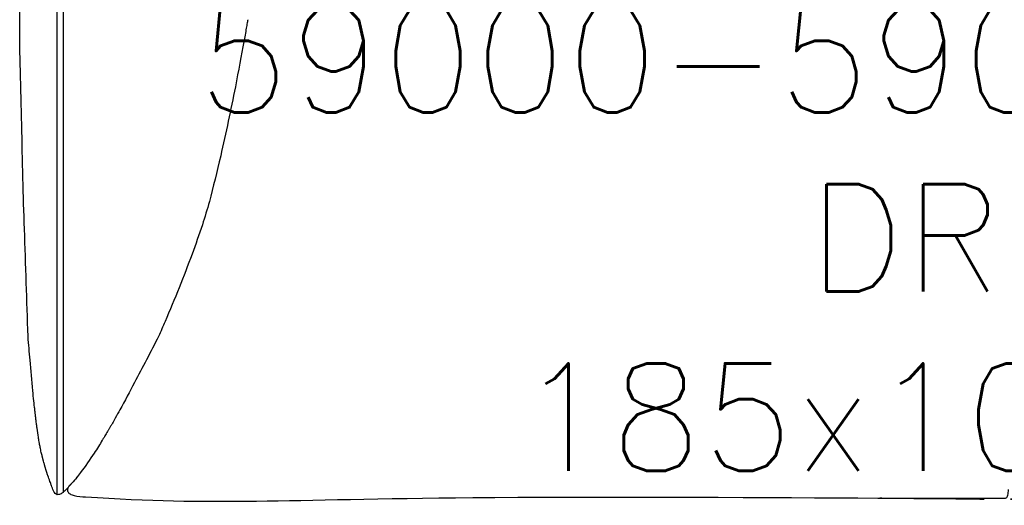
# Model space of a CAD drawing. Extents: x 190269 to 190453, y -196550 to -196448.
# Tile 1 of 4: x 190269 to 190361, y -196550 to -196505. Entities that reach past the tile are written whole.
import ezdxf

# ---------------------------------------------------------------- set-up
doc = ezdxf.new("R2010")
doc.units = 0
doc.header["$LTSCALE"] = 10
doc.layers.add('GIORGETTI', color=29, linetype='CONTINUOUS')
doc.layers.add('TESTI', color=252, linetype='CONTINUOUS')
doc.styles.get("Standard").update_dxf_attribs({"font": 'txt.shx'})

msp = doc.modelspace()

# ---------------------------------------------------------------- linework, layer by layer
at = {"layer": 'GIORGETTI'}
for points, knots in [([(190272.428, -196548.807), (190272.428, -196548.76), (190272.428, -196548.714), (190272.428, -196548.667), (190272.428, -196533.572), (190272.428, -196518.478), (190272.428, -196503.383), (190272.428, -196503.383), (190272.428, -196503.383), (190272.428, -196503.383), (190272.428, -196502.82), (190272.428, -196501.605), (190272.428, -196500.063), (190272.428, -196498.105), (190272.428, -196496.474), (190272.428, -196494.519), (190272.428, -196492.565), (190272.428, -196490.944), (190272.428, -196489.977)], [-452.628817, -452.628817, -452.628817, -452.628817, -451.198458, -451.198458, -451.198458, 12.818387, 12.818387, 12.818387, 12.818403, 12.818403, 12.818403, 30.11692, 50.194866, 60.233839, 90.350759, 100.389732, 120.467678, 150.584598, 150.584598, 150.584598, 150.584598]), ([(190273.028, -196548.568), (190273.028, -196548.519), (190273.028, -196548.47), (190273.028, -196548.257), (190273.028, -196548.093), (190273.028, -196547.602), (190273.028, -196547.274), (190273.028, -196546.29), (190273.028, -196545.635), (190273.028, -196543.668), (190273.028, -196542.356), (190273.028, -196538.422), (190273.028, -196535.8), (190273.028, -196527.932), (190273.028, -196522.687), (190273.028, -196517.404), (190273.028, -196517.368), (190273.028, -196517.257), (190273.028, -196517.183), (190273.028, -196516.962), (190273.028, -196516.814), (190273.028, -196516.371), (190273.028, -196516.076), (190273.028, -196515.19), (190273.028, -196514.6), (190273.028, -196512.828), (190273.028, -196511.647), (190273.028, -196509.705), (190273.028, -196508.943), (190273.028, -196506.658), (190273.028, -196505.135), (190273.028, -196503.578), (190273.028, -196503.544), (190273.028, -196503.503), (190273.028, -196503.497), (190273.028, -196503.478), (190273.028, -196503.465), (190273.028, -196503.447), (190273.028, -196503.441), (190273.028, -196503.422), (190273.028, -196503.41), (190273.028, -196503.394), (190273.028, -196503.391), (190273.028, -196503.387), (190273.028, -196503.386), (190273.028, -196503.384), (190273.028, -196503.383), (190273.028, -196503.381), (190273.028, -196503.38), (190273.028, -196503.377), (190273.028, -196503.376), (190273.028, -196503.37), (190273.028, -196503.366), (190273.028, -196503.355), (190273.028, -196503.348), (190273.028, -196503.326), (190273.028, -196503.311), (190273.028, -196503.267), (190273.028, -196503.238), (190273.028, -196503.15), (190273.028, -196503.091), (190273.028, -196502.914), (190273.028, -196502.797), (190273.028, -196502.444), (190273.028, -196502.209), (190273.028, -196501.504), (190273.028, -196501.034), (190273.028, -196500.535), (190273.028, -196500.507), (190273.028, -196500.422), (190273.028, -196500.366), (190273.028, -196500.196), (190273.028, -196500.083), (190273.028, -196499.951), (190273.028, -196499.932), (190273.028, -196499.875), (190273.028, -196499.838), (190273.028, -196499.785), (190273.028, -196499.769), (190273.028, -196499.745), (190273.028, -196499.736), (190273.028, -196499.718), (190273.028, -196499.708), (190273.028, -196499.681), (190273.028, -196499.663), (190273.028, -196499.609), (190273.028, -196499.572), (190273.028, -196499.463), (190273.028, -196499.391), (190273.028, -196499.173), (190273.028, -196499.028), (190273.028, -196498.592), (190273.028, -196498.302), (190273.028, -196497.43), (190273.028, -196496.85), (190273.028, -196496.252), (190273.028, -196496.235), (190273.028, -196496.184), (190273.028, -196496.15), (190273.028, -196496.048), (190273.028, -196495.98), (190273.028, -196495.777), (190273.028, -196495.641), (190273.028, -196495.489), (190273.028, -196495.474), (190273.028, -196495.428), (190273.028, -196495.398), (190273.028, -196495.306), (190273.028, -196495.244), (190273.028, -196495.164), (190273.028, -196495.146), (190273.028, -196495.076), (190273.028, -196495.025), (190273.028, -196494.965), (190273.028, -196494.956), (190273.028, -196494.929), (190273.028, -196494.91), (190273.028, -196494.885), (190273.028, -196494.878), (190273.028, -196494.865), (190273.028, -196494.859), (190273.028, -196494.849), (190273.028, -196494.845), (190273.028, -196494.836), (190273.028, -196494.831), (190273.028, -196494.818), (190273.028, -196494.809), (190273.028, -196494.782), (190273.028, -196494.764), (190273.028, -196494.71), (190273.028, -196494.674), (190273.028, -196494.567), (190273.028, -196494.495), (190273.028, -196494.281), (190273.028, -196494.137), (190273.028, -196493.708), (190273.028, -196493.422), (190273.028, -196492.564), (190273.028, -196491.993), (190273.028, -196490.94), (190273.028, -196490.458), (190273.028, -196489.977)], [-450.183132, -450.183132, -450.183132, -450.183132, -448.679052, -448.679052, -443.640239, -443.640239, -433.562614, -433.562614, -413.407363, -413.407363, -373.096862, -373.096862, -292.475859, -292.475859, -131.233853, -131.233853, -130.099335, -130.099335, -127.830299, -127.830299, -123.292226, -123.292226, -114.21608, -114.21608, -96.063788, -96.063788, -59.759205, -59.759205, -36.349436, -36.349436, 10.470103, 10.470103, 11.527243, 11.527243, 11.719942, 11.719942, 12.10534, 12.10534, 12.293088, 12.293088, 12.668584, 12.668584, 12.774258, 12.774258, 12.802416, 12.802416, 12.830652, 12.830652, 12.858888, 12.858888, 12.915359, 12.915359, 13.028302, 13.028302, 13.254187, 13.254187, 13.705957, 13.705957, 14.609499, 14.609499, 16.416581, 16.416581, 20.030746, 20.030746, 27.259076, 27.259076, 41.715736, 41.715736, 42.585906, 42.585906, 44.326246, 44.326246, 47.806926, 47.806926, 48.387011, 48.387011, 49.54718, 49.54718, 50.018293, 50.018293, 50.297535, 50.297535, 50.576777, 50.576777, 51.13526, 51.13526, 52.252228, 52.252228, 54.486163, 54.486163, 58.954034, 58.954034, 67.889776, 67.889776, 85.761259, 85.761259, 86.284503, 86.284503, 87.33099, 87.33099, 89.423966, 89.423966, 93.609917, 93.609917, 94.081583, 94.081583, 95.024915, 95.024915, 96.911578, 96.911578, 97.487303, 97.487303, 99.054981, 99.054981, 99.337662, 99.337662, 99.903022, 99.903022, 100.121673, 100.121673, 100.297826, 100.297826, 100.435756, 100.435756, 100.573687, 100.573687, 100.849549, 100.849549, 101.401271, 101.401271, 102.504717, 102.504717, 104.711608, 104.711608, 109.12539, 109.12539, 117.952954, 117.952954, 135.608083, 135.608083, 150.584598, 150.584598, 150.584598, 150.584598]), ([(190269.246, -196519.386), (190269.189, -196516.057), (190269.12, -196512.721), (190268.992, -196508.352), (190268.959, -196507.317), (190268.956, -196503.479)], [0, 0, 0, 0, 10.003772, 10.003772, 13.112813, 13.112813, 13.112813, 13.112813]), ([(190290.175, -196504.634), (190290.175, -196504.634), (190290.175, -196504.634), (190290.174, -196504.635), (190290.174, -196504.635), (190290.174, -196504.635), (190290.174, -196504.635), (190290.174, -196504.637), (190290.174, -196504.637), (190290.173, -196504.641), (190290.173, -196504.644), (190290.171, -196504.653), (190290.17, -196504.659), (190290.165, -196504.688), (190290.161, -196504.712), (190290.146, -196504.798), (190290.135, -196504.86), (190290.095, -196505.088), (190290.067, -196505.251), (190289.959, -196505.86), (190289.888, -196506.259), (190289.591, -196507.903), (190289.308, -196509.417), (190288.596, -196513.014), (190288.144, -196515.141), (190287.655, -196517.305)], [0, 0, 0, 0, 0.000177, 0.000177, 0.000531, 0.000531, 0.001947, 0.001947, 0.004779, 0.004779, 0.016107, 0.016107, 0.038764, 0.038764, 0.128122, 0.128122, 0.366416, 0.366416, 1.001962, 1.001962, 2.775051, 2.775051, 7.730127, 7.730127, 14.983552, 14.983552, 14.983552, 14.983552]), ([(190287.642, -196517.304), (190287.648, -196517.304), (190287.654, -196517.305), (190287.655, -196517.305), (190287.655, -196517.305)], [334.698161, 334.698161, 334.698161, 334.698161, 348.477772, 352.591598, 352.591598, 352.591598, 352.591598]), ([(190269.734, -196534.086), (190269.624, -196530.759), (190269.514, -196527.436), (190269.351, -196522.541), (190269.299, -196520.964), (190269.246, -196519.386)], [0, 0, 0, 0, 10.001828, 10.001828, 14.747548, 14.747548, 14.747548, 14.747548]), ([(190285.949, -196523.712), (190285.642, -196524.628), (190285.325, -196525.533), (190284.228, -196528.509), (190283.38, -196530.611), (190282.279, -196533.172), (190282.08, -196533.629), (190281.878, -196534.086)], [0, 0, 0, 0, 3.029032, 3.029032, 9.926184, 9.926184, 11.425074, 11.425074, 11.425074, 11.425074]), ([(190285.949, -196523.712), (190285.95, -196523.711), (190285.95, -196523.71), (190285.95, -196523.709), (190285.95, -196523.709), (190285.95, -196523.709)], [99.5936278, 99.5936278, 99.5936278, 99.5936278, 100.2414516, 100.2414516, 100.3396458, 100.3396458, 100.3396458, 100.3396458]), ([(190271.888, -196547.906), (190271.887, -196547.904), (190271.886, -196547.901), (190271.865, -196547.842), (190271.818, -196547.713), (190271.701, -196547.386), (190271.641, -196547.215), (190271.563, -196546.985), (190271.542, -196546.924), (190271.516, -196546.848), (190271.508, -196546.825), (190271.477, -196546.73), (190271.473, -196546.719), (190271.465, -196546.694), (190271.463, -196546.688), (190271.459, -196546.675), (190271.457, -196546.669), (190271.451, -196546.651), (190271.447, -196546.638), (190271.439, -196546.614), (190271.435, -196546.602), (190271.427, -196546.577), (190271.422, -196546.562), (190271.411, -196546.528), (190271.405, -196546.508), (190271.388, -196546.454), (190271.378, -196546.421), (190271.364, -196546.372), (190271.359, -196546.355), (190271.35, -196546.325), (190271.346, -196546.312), (190271.338, -196546.285), (190271.334, -196546.272), (190271.328, -196546.25), (190271.325, -196546.241), (190271.319, -196546.219), (190271.315, -196546.206), (190271.309, -196546.183), (190271.306, -196546.173), (190271.3, -196546.154), (190271.298, -196546.145), (190271.293, -196546.126), (190271.29, -196546.117), (190271.284, -196546.096), (190271.282, -196546.087), (190271.276, -196546.066), (190271.274, -196546.059), (190271.267, -196546.036), (190271.262, -196546.016), (190271.242, -196545.946), (190271.222, -196545.874), (190271.18, -196545.721), (190271.158, -196545.642), (190271.144, -196545.589), (190271.142, -196545.581), (190271.135, -196545.556), (190271.132, -196545.546), (190271.125, -196545.521), (190271.121, -196545.504), (190271.112, -196545.473), (190271.109, -196545.461), (190271.101, -196545.431), (190271.096, -196545.412), (190271.087, -196545.377), (190271.082, -196545.359), (190271.075, -196545.332), (190271.072, -196545.321), (190271.067, -196545.302), (190271.065, -196545.293), (190271.059, -196545.269), (190271.055, -196545.255), (190271.045, -196545.215), (190271.038, -196545.189), (190271.017, -196545.104), (190271.003, -196545.048), (190270.951, -196544.83), (190270.92, -196544.688), (190270.872, -196544.456), (190270.86, -196544.397), (190270.836, -196544.273), (190270.824, -196544.208), (190270.804, -196544.103), (190270.798, -196544.067), (190270.782, -196543.984), (190270.774, -196543.937), (190270.741, -196543.748), (190270.717, -196543.611), (190270.649, -196543.193), (190270.606, -196542.902), (190270.553, -196542.52), (190270.539, -196542.412), (190270.515, -196542.226), (190270.505, -196542.152), (190270.481, -196541.959), (190270.467, -196541.839), (190270.438, -196541.601), (190270.425, -196541.486), (190270.405, -196541.317), (190270.4, -196541.265), (190270.386, -196541.144), (190270.378, -196541.073), (190270.364, -196540.94), (190270.357, -196540.876), (190270.342, -196540.747), (190270.336, -196540.686), (190270.321, -196540.552), (190270.313, -196540.479), (190270.294, -196540.301), (190270.283, -196540.195), (190270.239, -196539.772), (190270.208, -196539.456), (190270.087, -196538.189), (190270.001, -196537.249), (190269.854, -196535.572), (190269.792, -196534.832), (190269.734, -196534.086)], [0.997435, 0.997435, 0.997435, 0.997435, 1.193538, 1.193538, 3.281203, 3.281203, 6.878133, 6.878133, 7.972629, 7.972629, 8.794612, 8.794612, 8.910994, 8.910994, 8.943508, 8.943508, 8.970716, 8.970716, 9.012919, 9.012919, 9.04977, 9.04977, 9.094138, 9.094138, 9.160437, 9.160437, 9.277963, 9.277963, 9.341648, 9.341648, 9.38957, 9.38957, 9.431984, 9.431984, 9.45928, 9.45928, 9.500701, 9.500701, 9.536904, 9.536904, 9.578738, 9.578738, 9.637259, 9.637259, 9.730576, 9.730576, 9.897905, 9.897905, 10.309517, 10.309517, 10.928722, 10.928722, 11.864161, 11.864161, 12.084151, 12.084151, 12.183806, 12.183806, 12.282382, 12.282382, 12.330688, 12.330688, 12.391474, 12.391474, 12.444208, 12.444208, 12.476716, 12.476716, 12.509078, 12.509078, 12.562964, 12.562964, 12.676255, 12.676255, 12.960504, 12.960504, 13.811941, 13.811941, 14.072714, 14.072714, 14.305923, 14.305923, 14.414466, 14.414466, 14.560912, 14.560912, 15.000954, 15.000954, 15.883956, 15.883956, 16.23725, 16.23725, 16.459487, 16.459487, 16.820542, 16.820542, 17.181916, 17.181916, 17.335284, 17.335284, 17.551617, 17.551617, 17.769765, 17.769765, 17.951817, 17.951817, 18.17398, 18.17398, 18.503054, 18.503054, 19.49032, 19.49032, 22.452248, 22.452248, 24.707246, 24.707246, 24.707246, 24.707246]), ([(190281.877, -196534.086), (190281.133, -196535.54), (190280.378, -196536.985), (190279.182, -196539.245), (190278.734, -196540.083), (190278.139, -196541.169), (190277.997, -196541.425), (190277.802, -196541.774), (190277.751, -196541.864), (190277.661, -196542.022), (190277.622, -196542.091), (190277.54, -196542.235), (190277.496, -196542.312), (190277.429, -196542.427), (190277.405, -196542.467), (190277.361, -196542.543), (190277.339, -196542.58), (190277.294, -196542.655), (190277.271, -196542.693), (190277.226, -196542.768), (190277.204, -196542.805), (190277.163, -196542.873), (190277.143, -196542.905), (190277.091, -196542.993), (190277.064, -196543.038), (190277.004, -196543.139), (190276.972, -196543.193), (190276.906, -196543.304), (190276.873, -196543.361), (190276.815, -196543.459), (190276.792, -196543.497), (190276.725, -196543.609), (190276.68, -196543.683), (190276.516, -196543.954), (190276.402, -196544.137), (190276.156, -196544.529), (190276.024, -196544.735), (190275.492, -196545.547), (190275.064, -196546.169), (190274.364, -196547.088), (190274.106, -196547.406), (190273.838, -196547.717), (190273.8, -196547.762), (190273.723, -196547.849), (190273.685, -196547.892), (190273.611, -196547.973), (190273.575, -196548.012), (190273.511, -196548.081), (190273.483, -196548.11), (190273.408, -196548.187), (190273.368, -196548.228), (190273.297, -196548.301), (190273.267, -196548.332), (190273.226, -196548.375), (190273.212, -196548.389), (190273.189, -196548.413), (190273.182, -196548.42), (190273.168, -196548.434), (190273.16, -196548.442), (190273.145, -196548.458), (190273.137, -196548.466), (190273.122, -196548.481), (190273.115, -196548.487), (190273.081, -196548.52), (190273.06, -196548.539), (190273.005, -196548.588), (190272.976, -196548.612), (190272.9, -196548.669), (190272.858, -196548.696), (190272.76, -196548.747), (190272.707, -196548.769), (190272.592, -196548.803), (190272.537, -196548.817), (190272.442, -196548.815)], [0, 0, 0, 0, 5.248746, 5.248746, 8.425579, 8.425579, 9.392754, 9.392754, 9.728285, 9.728285, 9.980305, 9.980305, 10.239696, 10.239696, 10.380362, 10.380362, 10.512348, 10.512348, 10.64459, 10.64459, 10.777154, 10.777154, 10.909421, 10.909421, 11.174204, 11.174204, 11.43745, 11.43745, 11.662285, 11.662285, 11.794486, 11.794486, 12.057253, 12.057253, 12.774781, 12.774781, 13.581756, 13.581756, 16.005557, 16.005557, 17.344589, 17.344589, 17.552664, 17.552664, 17.736837, 17.736837, 17.895013, 17.895013, 18.028982, 18.028982, 18.296051, 18.296051, 18.561439, 18.561439, 18.66181, 18.66181, 18.694865, 18.694865, 18.728241, 18.728241, 18.761673, 18.761673, 18.794778, 18.794778, 18.930105, 18.930105, 19.194139, 19.194139, 19.648888, 19.648888, 20.089941, 20.089941, 20.537733, 20.537733, 20.537733, 20.537733]), ([(190272.428, -196548.668), (190272.428, -196548.667), (190272.428, -196548.666), (190272.428, -196548.664), (190272.428, -196548.663), (190272.428, -196548.661), (190272.428, -196548.658), (190272.428, -196548.654), (190272.428, -196548.65), (190272.428, -196548.648), (190272.428, -196548.645), (190272.428, -196548.64), (190272.428, -196548.631), (190272.428, -196548.625), (190272.428, -196548.622), (190272.428, -196548.622), (190272.428, -196548.622), (190272.428, -196548.619), (190272.428, -196548.615), (190272.428, -196548.612), (190272.428, -196548.608), (190272.428, -196548.603), (190272.428, -196548.594), (190272.428, -196548.584), (190272.428, -196548.574), (190272.428, -196548.563), (190272.428, -196548.551), (190272.428, -196548.539), (190272.428, -196548.527), (190272.428, -196548.515), (190272.428, -196548.506), (190272.428, -196548.502), (190272.428, -196548.496), (190272.428, -196548.487), (190272.428, -196548.472), (190272.428, -196548.457), (190272.428, -196548.441), (190272.428, -196548.424), (190272.428, -196548.407), (190272.428, -196548.388), (190272.428, -196548.369), (190272.428, -196548.349), (190272.428, -196548.335), (190272.428, -196548.328)], [-233.255237, -233.255237, -233.255237, -233.255237, -232.69072, -232.69072, -232.323737, -231.561686, -231.561686, -230.827719, -229.331702, -229.303618, -229.303618, -227.835684, -226.339667, -224.84365, -224.787482, -224.787482, -224.638486, -224.638486, -223.347632, -222.897367, -222.897367, -221.851615, -220.355597, -218.85958, -217.363563, -215.867545, -214.371528, -212.875511, -211.379493, -209.883476, -208.561276, -208.561276, -208.387458, -206.891441, -205.395424, -203.899406, -202.403389, -200.907372, -199.411354, -197.915337, -196.419319, -194.923302, -193.427338, -193.427338, -193.427338, -193.427338])]:
    msp.add_open_spline(points, degree=3, knots=knots, dxfattribs=at)
for points in [[(190287.655, -196517.305), (190287.311, -196518.752), (190286.949, -196520.202), (190286.613, -196521.549)], [(190269.246, -196519.386), (190269.246, -196519.386), (190269.246, -196519.386), (190269.246, -196519.386)], [(190286.612, -196521.55), (190286.401, -196522.278), (190286.179, -196522.994), (190285.95, -196523.709)]]:
    msp.add_open_spline(points, degree=3, dxfattribs=at)
at = {"layer": 'GIORGETTI', "ltscale": 10}
for points in [[(190272.442, -196548.815), (190272.263, -196548.69), (190272.001, -196548.193), (190271.908, -196547.956), (190271.888, -196547.906)], [(190274.278, -196547.19), (190273.82, -196547.738), (190273.457, -196548.136), (190273.418, -196548.482), (190273.639, -196548.746), (190274.019, -196548.889), (190275.081, -196549.016), (190311.115, -196549.083), (190355.07, -196549.204), (190349.166, -196549.149), (190359.973, -196549.15)], [(190447.598, -196547.19), (190448.056, -196547.738), (190448.418, -196548.136), (190448.458, -196548.482), (190448.236, -196548.746), (190447.857, -196548.889), (190446.795, -196549.016), (190410.761, -196549.083), (190364.805, -196549.204), (190372.71, -196549.136), (190361.313, -196549.15)], [(190360.562, -196549.15), (190360.748, -196549.11), (190360.894, -196548.87), (190360.938, -196548.342)], [(190359.973, -196549.15), (190360.562, -196549.15)]]:
    msp.add_spline(points, degree=3, dxfattribs=at)

# ---------------------------------------------------------------- texts
at = {"layer": 'TESTI', "ltscale": 30, "insert": (190360.938, -196524.929), "char_height": 10, "width": 118.98041, "attachment_point": 5}
msp.add_mtext('59000-59035-59040\\PDRIVE\\P185x101xh95', dxfattribs=at)

doc.saveas('drawing.dxf')
